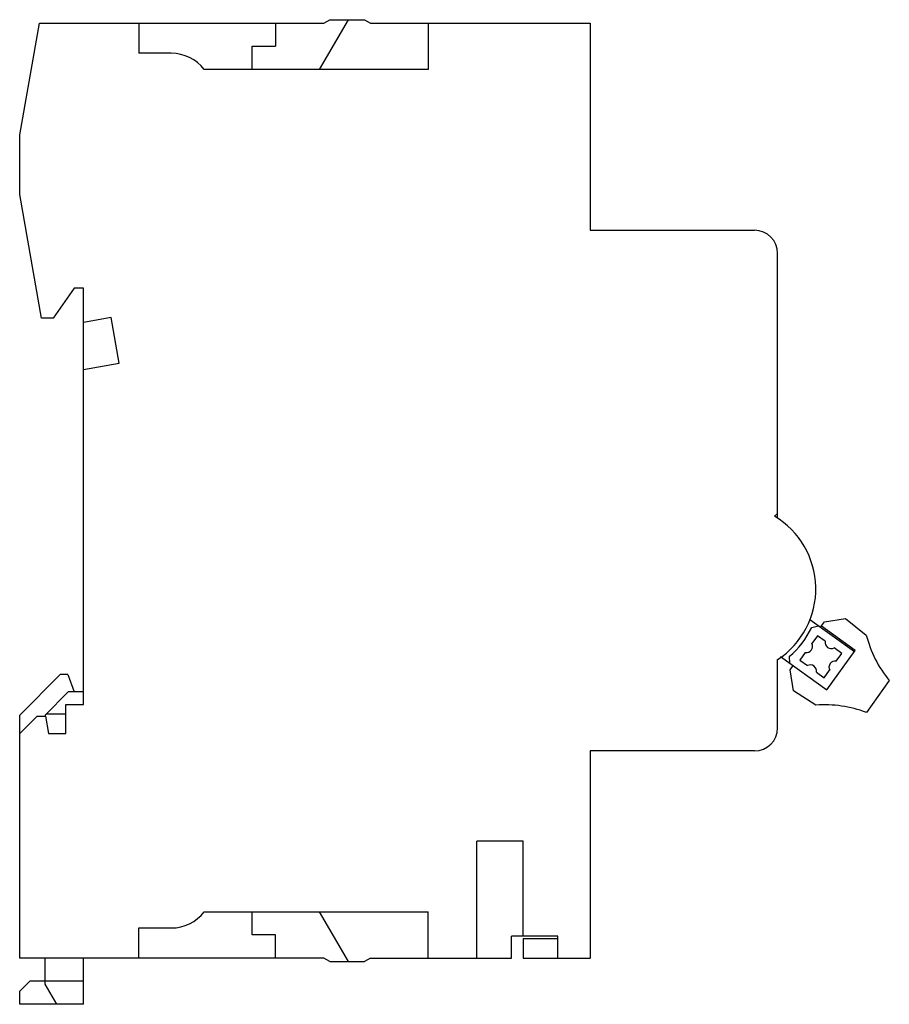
# Model space of a CAD drawing. Header units: millimetres. Extents: x 11 to 86.2, y 24.5 to 109.6.
import ezdxf

# ---------------------------------------------------------------- set-up
doc = ezdxf.new("R2010")
doc.units = ezdxf.units.MM
doc.header["$LTSCALE"] = 8.719137
doc.layers.get('0').update_dxf_attribs({"linetype": 'CONTINUOUS'})

msp = doc.modelspace()

# ---------------------------------------------------------------- linework, layer by layer
at = {"color": 7, "linetype": 'CONTINUOUS'}
for p, q in [((11.025, 99.652), (12.725, 109.293)), ((12.725, 109.293), (37.305, 109.293)), ((21.325, 109.293), (21.325, 106.693)), ((33.125, 109.293), (33.125, 107.293)), ((36.942, 105.293), (39.425, 109.593)), ((37.305, 109.293), (37.825, 109.593)), ((37.825, 109.593), (40.825, 109.593)), ((40.825, 109.593), (41.344, 109.293)), ((41.344, 109.293), (60.325, 109.293)), ((46.325, 109.293), (46.325, 105.293)), ((60.325, 109.293), (60.325, 91.393)), ((31.125, 105.293), (31.125, 107.293)), ((31.125, 107.293), (33.125, 107.293)), ((24.125, 106.693), (21.325, 106.693)), ((46.325, 105.293), (26.974, 105.293)), ((11.025, 94.493), (11.025, 99.652)), ((12.911, 83.793), (11.025, 94.493)), ((60.325, 91.393), (74.525, 91.393)), ((76.525, 66.5), (76.525, 89.393)), ((15.725, 86.393), (13.904, 83.793)), ((16.525, 86.393), (15.725, 86.393)), ((16.525, 50.393), (16.525, 86.393)), ((13.904, 83.793), (12.911, 83.793)), ((18.933, 83.861), (16.525, 83.436)), ((19.632, 79.897), (18.933, 83.861)), ((16.525, 79.349), (19.632, 79.897)), ((76.525, 66.918), (76.245, 66.675)), ((79.293, 57.747), (83.159, 54.975)), ((79.466, 57.06), (80.047, 57.207)), ((80.229, 57.076), (80.566, 57.545)), ((83.234, 55.081), (80.305, 57.181)), ((80.566, 57.545), (82.383, 57.844)), ((82.383, 57.844), (84.183, 56.406)), ((79.967, 56.346), (79.491, 55.691)), ((80.622, 55.87), (79.967, 56.346)), ((76.782, 54.54), (80.787, 51.668)), ((77.533, 54.545), (77.56, 53.982)), ((78.915, 54.898), (78.439, 54.243)), ((80.787, 51.668), (83.234, 55.081)), ((82.07, 54.818), (81.415, 55.294)), ((81.594, 54.162), (82.07, 54.818)), ((76.525, 48.393), (76.525, 54.287)), ((77.595, 53.403), (77.857, 53.768)), ((78.439, 54.243), (79.094, 53.766)), ((11.025, 49.493), (14.525, 52.993)), ((15.179, 52.993), (14.525, 52.993)), ((15.179, 52.993), (15.725, 51.493)), ((77.894, 51.589), (77.595, 53.403)), ((79.887, 53.19), (80.542, 52.714)), ((80.542, 52.714), (81.018, 53.37)), ((86.172, 52.481), (84.191, 49.718)), ((13.225, 49.493), (15.225, 51.493)), ((16.525, 51.493), (15.225, 51.493)), ((79.836, 50.344), (77.894, 51.589)), ((15.025, 47.893), (15.025, 50.393)), ((15.025, 50.393), (16.525, 50.393)), ((11.025, 28.493), (11.025, 49.493)), ((11.025, 47.893), (12.525, 49.393)), ((12.525, 49.393), (13.26, 49.393)), ((13.225, 49.493), (13.225, 49.393)), ((13.26, 49.393), (13.525, 47.893)), ((13.327, 49.595), (15.025, 49.595)), ((13.525, 47.893), (15.025, 47.893)), ((74.525, 46.393), (60.325, 46.393)), ((60.325, 46.393), (60.325, 28.493)), ((54.525, 38.593), (50.525, 38.593)), ((50.525, 28.493), (50.525, 38.593)), ((54.525, 30.393), (54.525, 38.593)), ((26.974, 32.493), (46.325, 32.493)), ((31.125, 30.493), (31.125, 32.493)), ((39.425, 28.193), (36.942, 32.493)), ((46.325, 28.493), (46.325, 32.493)), ((21.325, 31.093), (24.125, 31.093)), ((21.325, 28.493), (21.325, 31.093)), ((33.125, 30.493), (31.125, 30.493)), ((33.125, 28.493), (33.125, 30.493)), ((57.525, 30.393), (53.525, 30.393)), ((53.525, 28.493), (53.525, 30.393)), ((54.525, 30.193), (57.525, 30.193)), ((54.525, 30.193), (54.525, 28.493)), ((57.525, 28.493), (57.525, 30.393)), ((37.305, 28.493), (11.025, 28.493)), ((13.225, 26.226), (13.225, 28.493)), ((16.525, 24.493), (16.525, 28.493)), ((37.825, 28.193), (37.305, 28.493)), ((37.825, 28.193), (40.825, 28.193)), ((41.344, 28.493), (40.825, 28.193)), ((41.344, 28.493), (53.525, 28.493)), ((54.525, 28.493), (60.325, 28.493)), ((11.025, 25.626), (11.894, 26.495)), ((16.525, 26.493), (11.894, 26.495)), ((11.025, 24.493), (11.025, 25.626)), ((14.225, 24.493), (13.225, 26.226)), ((16.525, 24.493), (11.025, 24.493))]:
    msp.add_line(p, q, dxfattribs=at)
for centre, radius, start, end in [((24.125, 103.093), 3.6, 37.66989, 90), ((74.525, 89.393), 2, 0, 90), ((72.525, 60.393), 7.3, 303.22616, 59.36495), ((72.525, 60.393), 7.7, 310.57093, 334.34632), ((93.878, 58.854), 10, 194.17545, 219.59184), ((79.001, 55.441), 0.55, 261.03569, 26.96431), ((81.166, 55.784), 0.55, 171.03569, 296.96431), ((79.344, 53.276), 0.55, 351.03569, 116.96431), ((81.509, 53.619), 0.55, 81.03569, 206.96431), ((80.625, 40.376), 10, 69.11251, 94.52891), ((74.525, 48.393), 2, 270, 360), ((24.125, 34.693), 3.6, 270, 322.33011)]:
    msp.add_arc(centre, radius, start, end, dxfattribs=at)

doc.saveas('drawing.dxf')
